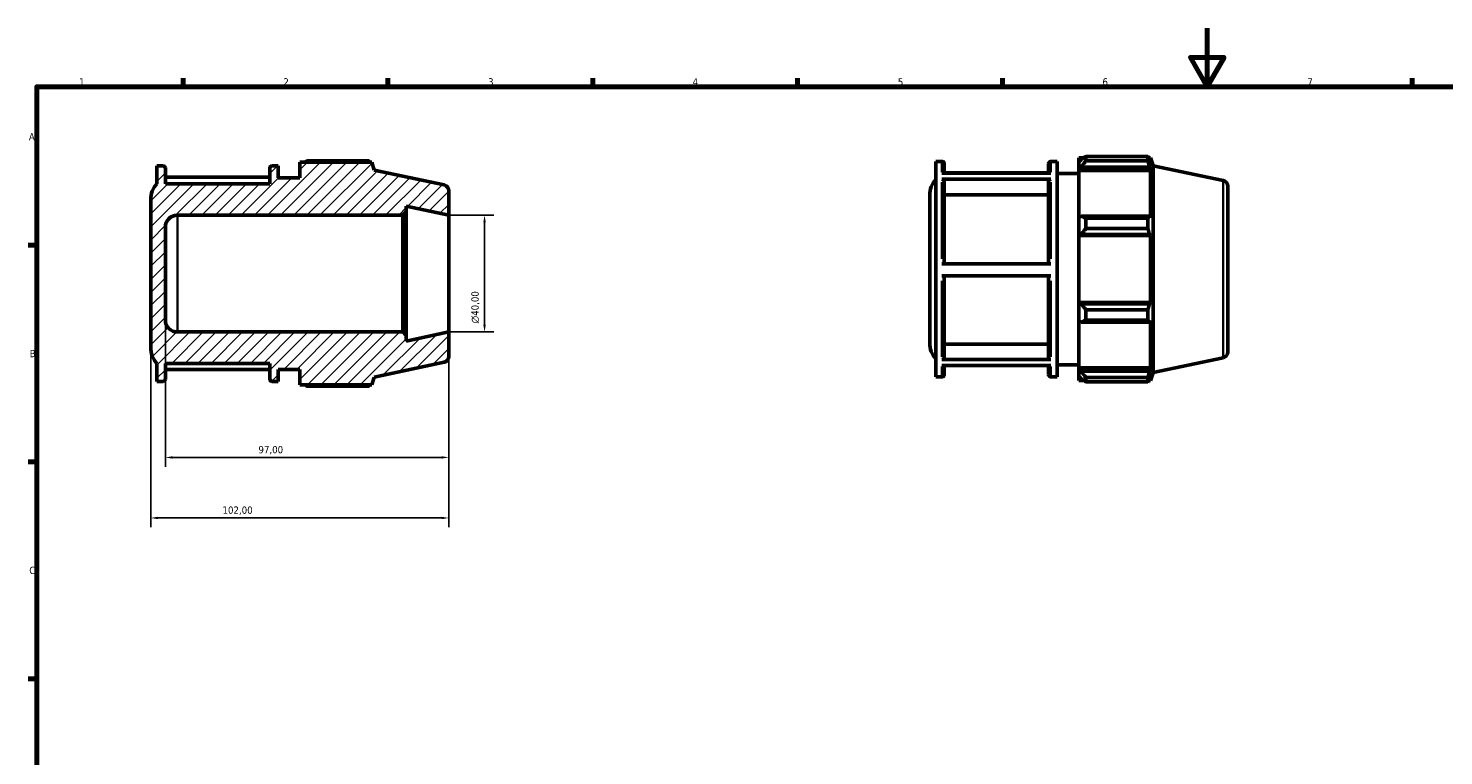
# Model space of a CAD drawing. Header units: millimetres. Extents: x 0 to 914, y 0 to 647.
# Tile 2 of 4: x 17 to 501, y 345 to 594. Entities that reach past the tile are written whole.
import ezdxf

# ---------------------------------------------------------------- set-up
doc = ezdxf.new("R2010")
doc.units = ezdxf.units.MM
for name, color, linetype, lineweight in [('Border (ISO)', 7, 'Continuous', 70), ('Dimension (ISO)', 7, 'Continuous', 25), ('Hatch (ISO)', 7, 'Continuous', 18), ('Visible (ISO)', 7, 'Continuous', 50), ('Visible Narrow (ISO)', 7, 'Continuous', 35)]:
    doc.layers.add(name, color=color, linetype=linetype, lineweight=lineweight)
doc.styles.add('Note Text (ISO)', font='tahoma.ttf')
doc.dimstyles.new('Default (ISO)', dxfattribs={"dimtxt": 2.5, "dimasz": 2.5, "dimexe": 3.175, "dimexo": 0, "dimgap": 0.762, "dimtad": 1, "dimrnd": 1e-08, "dimzin": 0, "dimtxsty": 'Note Text (ISO)', "dimcen": 0.09, "dimdle": 10, "dimclrd": 256, "dimclre": 256, "dimclrt": 232, "dimazin": 0, "dimtfac": 1.40208, "dimtmove": 0, "dimatfit": 3, "dimfxl": 1, "dimtolj": 1, "dimtzin": 0, "dimlwd": -1, "dimlwe": -1, "dimarcsym": 0})

# ---------------------------------------------------------------- blocks, each defined once
blk = doc.blocks.new('Borders Default Border')
at = {"layer": 'Border (ISO)'}
for p, q in [((70.08, 574), (70.08, 576.9)), ((140.17, 574), (140.17, 576.9)), ((210.25, 574), (210.25, 576.9)), ((280.33, 574), (280.33, 576.9)), ((350.42, 574), (350.42, 576.9)), ((490.58, 574), (490.58, 576.9)), ((20, 519.75), (17.1, 519.75)), ((20, 445.5), (17.1, 445.5)), ((20, 371.25), (17.1, 371.25))]:
    blk.add_line(p, q, dxfattribs=at)
at = {"layer": 'Border (ISO)', "flags": 128}
for points in [[(420.5, 594), (420.5, 574), (414.73, 584), (426.27, 584), (420.5, 574)], [(20, 20), (20, 574), (821, 574), (821, 20), (20, 20)]]:
    blk.add_lwpolyline(points, dxfattribs=at)
at = {"layer": 'Border (ISO)', "color": 232, "true_color": 0xca0064, "char_height": 2.5, "attachment_point": 7, "style": 'Note Text (ISO)'}
for s, insert in [('1', (34.48, 574.4)), ('2', (104.37, 574.4)), ('3', (174.43, 574.35)), ('4', (244.42, 574.4)), ('5', (314.64, 574.35)), ('6', (384.66, 574.35)), ('7', (454.77, 574.4)), ('A', (17.29, 555.62)), ('B', (17.59, 481.37)), ('C', (17.43, 407.08))]:
    blk.add_mtext(s, dxfattribs=dict(at, insert=insert))
blk = doc.blocks.new('*D7')
at = {"layer": 'Defpoints', "color": 0, "transparency": 16777216}
for p in [(161, 530), (161, 490), (173.22, 490)]:
    blk.add_point(p, dxfattribs=at)
at = {"layer": 'Dimension (ISO)', "transparency": 16777216}
for p, q in [((161, 530), (176.4, 530)), ((173.22, 527.5), (173.22, 492.5)), ((161, 490), (176.4, 490))]:
    blk.add_line(p, q, dxfattribs=at)
for points in [[(172.8, 527.5), (173.64, 527.5), (173.22, 530)], [(172.8, 492.5), (173.64, 492.5), (173.22, 490)]]:
    blk.add_solid(points, dxfattribs=at)
at = {"layer": 'Dimension (ISO)', "color": 232, "true_color": 0xca0064, "transparency": 16777216, "insert": (168.7, 492.94), "char_height": 2.5, "attachment_point": 1, "rotation": 90, "style": 'Note Text (ISO)'}
blk.add_mtext('\\A1;\\fAIGDT|b0|i0;\\H2.5000;\\ln\\fTahoma|b0|i0;\\H2.5000;40,00', dxfattribs=at)
blk = doc.blocks.new('*D8')
at = {"layer": 'Defpoints', "color": 0, "transparency": 16777216}
for p in [(64, 494.1), (161, 490), (64, 447.04)]:
    blk.add_point(p, dxfattribs=at)
at = {"layer": 'Dimension (ISO)', "transparency": 16777216}
for p, q in [((64, 494.1), (64, 443.86)), ((161, 490), (161, 443.86)), ((158.5, 447.04), (66.5, 447.04))]:
    blk.add_line(p, q, dxfattribs=at)
for points in [[(66.5, 447.46), (66.5, 446.62), (64, 447.04)], [(158.5, 447.46), (158.5, 446.62), (161, 447.04)]]:
    blk.add_solid(points, dxfattribs=at)
at = {"layer": 'Dimension (ISO)', "color": 232, "true_color": 0xca0064, "transparency": 16777216, "insert": (95.85, 450.97), "char_height": 2.5, "attachment_point": 1, "style": 'Note Text (ISO)'}
blk.add_mtext('\\A1;97,00', dxfattribs=at)
blk = doc.blocks.new('*D9')
at = {"layer": 'Defpoints', "color": 0, "transparency": 16777216}
for p in [(161, 490), (59, 484.71), (59, 426.32)]:
    blk.add_point(p, dxfattribs=at)
at = {"layer": 'Dimension (ISO)', "transparency": 16777216}
for p, q in [((161, 490), (161, 423.14)), ((59, 484.71), (59, 423.14)), ((158.5, 426.32), (61.5, 426.32))]:
    blk.add_line(p, q, dxfattribs=at)
for points in [[(61.5, 426.73), (61.5, 425.9), (59, 426.32)], [(158.5, 426.73), (158.5, 425.9), (161, 426.32)]]:
    blk.add_solid(points, dxfattribs=at)
at = {"layer": 'Dimension (ISO)', "color": 232, "true_color": 0xca0064, "transparency": 16777216, "insert": (83.55, 430.25), "char_height": 2.5, "attachment_point": 1, "style": 'Note Text (ISO)'}
blk.add_mtext('\\A1;102,00', dxfattribs=at)

msp = doc.modelspace()

# ---------------------------------------------------------------- hatches: boundary and pattern name
at = {"layer": 'Hatch (ISO)'}
h = msp.add_hatch(dxfattribs=at)
h.set_pattern_fill('ANSI31', color=256, scale=25.4, style=0)
h.set_pattern_definition([(45, (0, 0), (-2.245064, 2.245064), [])])
edge = h.paths.add_edge_path()
edge.add_ellipse((159, 538.3804), major_axis=(2, 0), ratio=1, start_angle=0, end_angle=78)
edge.add_line((159.4158, 540.3367), (135.5, 545.4202))
edge.add_line((135.5, 545.4202), (134.6195, 548.13))
edge.add_line((134.6195, 548.13), (110, 548.13))
edge.add_line((110, 548.13), (110, 542.8))
edge.add_line((110, 542.8), (102.6143, 542.8))
edge.add_line((102.6143, 542.8), (102.6143, 546.9))
edge.add_line((102.6143, 546.9), (100.5, 546.9))
edge.add_ellipse((100.5, 546.1), major_axis=(0, 0.8), ratio=1, start_angle=0, end_angle=90)
edge.add_line((99.7, 546.1), (99.7, 540.75))
edge.add_line((99.7, 540.75), (64, 540.75))
edge.add_line((64, 540.75), (64, 546.1))
edge.add_ellipse((63.2, 546.1), major_axis=(0.8, 0), ratio=1, start_angle=0, end_angle=90)
edge.add_line((63.2, 546.9), (61.0857, 546.9))
edge.add_line((61.0857, 546.9), (61.0857, 540.75))
edge.add_ellipse((67.2, 535.286), major_axis=(-6.1143, 5.464), ratio=1, start_angle=0, end_angle=41.785505)
edge.add_line((59, 535.286), (59, 484.714))
edge.add_ellipse((67.2, 484.714), major_axis=(-8.2, 0), ratio=1, start_angle=0, end_angle=41.785505)
edge.add_line((61.0857, 479.25), (61.0857, 473.1))
edge.add_line((61.0857, 473.1), (63.2, 473.1))
edge.add_ellipse((63.2, 473.9), major_axis=(0, -0.8), ratio=1, start_angle=0, end_angle=90)
edge.add_line((64, 473.9), (64, 479.25))
edge.add_line((64, 479.25), (99.7, 479.25))
edge.add_line((99.7, 479.25), (99.7, 473.9))
edge.add_ellipse((100.5, 473.9), major_axis=(-0.8, 0), ratio=1, start_angle=0, end_angle=90)
edge.add_line((100.5, 473.1), (102.6143, 473.1))
edge.add_line((102.6143, 473.1), (102.6143, 477.2))
edge.add_line((102.6143, 477.2), (110, 477.2))
edge.add_line((110, 477.2), (110, 471.87))
edge.add_line((110, 471.87), (134.6195, 471.87))
edge.add_line((134.6195, 471.87), (135.5, 474.5798))
edge.add_line((135.5, 474.5798), (159.4158, 479.6633))
edge.add_ellipse((159, 481.6196), major_axis=(0.4158, -1.9563), ratio=1, start_angle=0, end_angle=78)
edge.add_line((161, 481.6196), (161, 490))
edge.add_line((161, 490), (146.4286, 486.9027))
edge.add_line((146.4286, 486.9027), (146.4286, 488.8))
edge.add_line((146.4286, 488.8), (145.2286, 490))
edge.add_line((145.2286, 490), (68.1, 490))
edge.add_ellipse((68.1, 494.1), major_axis=(0, -4.1), ratio=1, start_angle=270, end_angle=360, ccw=False)
edge.add_line((64, 494.1), (64, 525.9))
edge.add_ellipse((68.1, 525.9), major_axis=(-4.1, 0), ratio=1, start_angle=270, end_angle=360, ccw=False)
edge.add_line((68.1, 530), (145.2286, 530))
edge.add_line((145.2286, 530), (146.4286, 531.2))
edge.add_line((146.4286, 531.2), (146.4286, 533.0973))
edge.add_line((146.4286, 533.0973), (161, 530))
edge.add_line((161, 530), (161, 538.3804))

# ---------------------------------------------------------------- linework, layer by layer
at = {"layer": 'Visible (ISO)'}
for p, q in [((134.6195, 548.13), (110, 548.13)), ((110, 548.13), (110, 542.8)), ((133.687, 548.5781), (112.46, 548.5781)), ((135.5, 545.4202), (134.6195, 548.13)), ((327.6169, 474.6198), (327.6169, 548.4198)), ((327.6169, 548.4198), (329.7312, 548.4198)), ((330.5312, 547.6198), (330.5312, 544.3641)), ((366.2312, 544.3641), (366.2312, 547.6198)), ((367.0312, 548.4198), (369.1455, 548.4198)), ((369.1455, 474.6198), (369.1455, 548.4198)), ((376.5312, 549.6498), (376.5312, 548.276)), ((376.5312, 549.6498), (378.2766, 549.6498)), ((377.3512, 549.0581), (376.5312, 548.276)), ((376.5312, 545.7052), (376.5312, 548.276)), ((378.9912, 550.0978), (378.9912, 548.6153)), ((378.9912, 550.0978), (400.2182, 550.0978)), ((400.2182, 548.6153), (378.9912, 548.6153)), ((400.2182, 548.6153), (400.2182, 550.0978)), ((400.4504, 549.6498), (401.1507, 549.6498)), ((401.1507, 547.885), (400.7511, 549.0581)), ((402.0312, 546.94), (401.1507, 549.6498)), ((401.1507, 547.885), (401.1507, 549.6498)), ((63.2, 546.9), (61.0857, 546.9)), ((61.0857, 546.9), (61.0857, 540.75)), ((64, 540.75), (64, 546.1)), ((99.7, 543.0188), (64, 543.0188)), ((99.7, 546.1), (99.7, 540.75)), ((102.6143, 546.9), (100.5, 546.9)), ((102.6143, 542.8), (102.6143, 546.9)), ((110, 542.8), (102.6143, 542.8)), ((159.4158, 540.3367), (135.5, 545.4202)), ((329.7312, 544.3641), (367.0312, 544.3641)), ((366.2312, 544.5386), (330.5312, 544.5386)), ((369.1455, 544.3198), (376.5312, 544.3198)), ((376.5312, 545.7052), (377.3512, 546.4325)), ((376.5312, 545.3415), (376.5312, 545.7052)), ((376.5312, 545.3415), (376.5312, 529.3156)), ((376.5312, 545.3415), (401.1507, 545.3415)), ((377.3512, 546.4325), (400.7511, 546.4325)), ((400.7511, 546.4325), (401.1507, 545.3415)), ((401.1507, 529.1263), (401.1507, 545.3415)), ((402.0312, 476.0996), (402.0312, 546.94)), ((425.947, 541.8565), (402.0312, 546.94)), ((99.7, 540.75), (64, 540.75)), ((161, 530), (161, 538.3804)), ((367.0312, 542.2955), (329.7312, 542.2955)), ((330.5312, 541.6014), (330.5312, 513.3767)), ((366.2312, 513.3767), (366.2312, 541.6014)), ((427.5312, 539.9002), (427.5312, 483.1394)), ((59, 535.286), (59, 484.714)), ((146.4286, 531.2), (146.4286, 533.0973)), ((146.4286, 533.0973), (161, 530)), ((325.5312, 486.2338), (325.5312, 536.8058)), ((366.2312, 536.9576), (330.5312, 536.9576)), ((68.1, 530), (145.2286, 530)), ((145.2286, 530), (146.4286, 531.2)), ((145.2286, 530), (145.2286, 490)), ((146.4286, 488.8), (146.4286, 531.2)), ((161, 490), (161, 530)), ((377.3512, 529.6942), (376.5312, 529.3156)), ((376.5312, 523.109), (376.5312, 529.3156)), ((400.7511, 529.6942), (377.3512, 529.6942)), ((378.9912, 528.9819), (378.9912, 525.4026)), ((378.9912, 528.9819), (400.2182, 528.9819)), ((400.2182, 525.4026), (400.2182, 528.9819)), ((401.1507, 529.1263), (400.7511, 529.6942)), ((64, 494.1), (64, 525.9)), ((376.5312, 523.109), (377.3512, 523.3556)), ((376.5312, 522.9857), (376.5312, 523.109)), ((377.3512, 523.3556), (400.7511, 523.3556)), ((400.2182, 525.4026), (378.9912, 525.4026)), ((400.7511, 523.3556), (401.1507, 522.9857)), ((376.5312, 522.9857), (376.5312, 500.0539)), ((376.5312, 522.9857), (401.1507, 522.9857)), ((401.1507, 500.0539), (401.1507, 522.9857)), ((329.7312, 513.3767), (367.0312, 513.3767)), ((367.0312, 509.2767), (329.7312, 509.2767)), ((330.5312, 509.2767), (330.5312, 481.2261)), ((366.2312, 481.2261), (366.2312, 509.2767)), ((376.5312, 499.9306), (376.5312, 500.0539)), ((376.5312, 500.0539), (401.1507, 500.0539)), ((376.5312, 493.724), (376.5312, 499.9306)), ((377.3512, 499.684), (376.5312, 499.9306)), ((400.7511, 499.684), (377.3512, 499.684)), ((401.1507, 500.0539), (400.7511, 499.684)), ((378.9912, 497.6369), (378.9912, 494.0576)), ((378.9912, 497.6369), (400.2182, 497.6369)), ((400.2182, 494.0576), (378.9912, 494.0576)), ((400.2182, 494.0576), (400.2182, 497.6369)), ((145.2286, 490), (68.1, 490)), ((146.4286, 488.8), (145.2286, 490)), ((161, 490), (146.4286, 486.9027)), ((161, 481.6196), (161, 490)), ((376.5312, 493.724), (377.3512, 493.3454)), ((376.5312, 493.724), (376.5312, 477.6981)), ((377.3512, 493.3454), (400.7511, 493.3454)), ((400.7511, 493.3454), (401.1507, 493.9133)), ((401.1507, 477.6981), (401.1507, 493.9133)), ((146.4286, 486.9027), (146.4286, 488.8)), ((330.5312, 485.8666), (366.2312, 485.8666)), ((135.5, 474.5798), (159.4158, 479.6633)), ((329.7312, 480.5324), (367.0312, 480.5324)), ((425.947, 481.1831), (402.0312, 476.0996)), ((61.0857, 479.25), (61.0857, 473.1)), ((64, 473.9), (64, 479.25)), ((64, 479.25), (99.7, 479.25)), ((64, 477.1557), (99.7, 477.1557)), ((99.7, 479.25), (99.7, 473.9)), ((102.6143, 473.1), (102.6143, 477.2)), ((102.6143, 477.2), (110, 477.2)), ((110, 477.2), (110, 471.87)), ((367.0312, 478.501), (329.7312, 478.501)), ((330.5312, 478.501), (330.5312, 475.4198)), ((366.2312, 475.4198), (366.2312, 478.501)), ((369.1455, 478.7198), (376.5312, 478.7198)), ((376.5312, 477.3344), (376.5312, 477.6981)), ((376.5312, 477.6981), (401.1507, 477.6981)), ((376.5312, 474.7635), (376.5312, 477.3344)), ((377.3512, 476.607), (376.5312, 477.3344)), ((376.5312, 474.7635), (377.3512, 473.9815)), ((376.5312, 474.7635), (376.5312, 473.3898)), ((400.7511, 476.607), (377.3512, 476.607)), ((401.1507, 477.6981), (400.7511, 476.607)), ((400.7511, 473.9815), (401.1507, 475.1546)), ((402.0312, 476.0996), (401.1507, 473.3898)), ((401.1507, 473.3898), (401.1507, 475.1546)), ((61.0857, 473.1), (63.2, 473.1)), ((100.5, 473.1), (102.6143, 473.1)), ((110, 471.87), (134.6195, 471.87)), ((112.46, 471.4219), (133.687, 471.4219)), ((134.6195, 471.87), (135.5, 474.5798)), ((327.6169, 474.6198), (329.7312, 474.6198)), ((367.0312, 474.6198), (369.1455, 474.6198)), ((376.5312, 473.3898), (378.2766, 473.3898)), ((378.9912, 474.4243), (378.9912, 472.9417)), ((378.9912, 474.4243), (400.2182, 474.4243)), ((400.2182, 472.9417), (378.9912, 472.9417)), ((400.2182, 472.9417), (400.2182, 474.4243)), ((400.4504, 473.3898), (401.1507, 473.3898))]:
    msp.add_line(p, q, dxfattribs=at)
for centre, radius, start, end in [((329.7312, 547.6198), 0.8, 0, 90), ((367.0312, 547.6198), 0.8, 90, 180), ((63.2, 546.1), 0.8, 0, 90), ((100.5, 546.1), 0.8, 90, 180), ((67.2, 535.286), 8.2, 138.214495, 180), ((159, 538.3804), 2, 0, 78), ((333.7312, 536.8058), 8.2, 138.214495, 180), ((425.5312, 539.9002), 2, 0, 78), ((68.1, 525.9), 4.1, 90, 180), ((68.1, 494.1), 4.1, 180, 270), ((67.2, 484.714), 8.2, 180, 221.785505), ((333.7312, 486.2338), 8.2, 180, 221.785505), ((159, 481.6196), 2, 282, 0), ((425.5312, 483.1394), 2, 282, 0), ((329.7312, 475.4198), 0.8, 270, 0), ((367.0312, 475.4198), 0.8, 180, 270), ((63.2, 473.9), 0.8, 270, 0), ((100.5, 473.9), 0.8, 180, 270)]:
    msp.add_arc(centre, radius, start, end, dxfattribs=at)
for points, weights in [([(111.7454, 548.13), (112.0967, 548.3521), (112.46, 548.5781)], [1.00854938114, 1.01001345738, 1.01132980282]), ([(133.9192, 548.13), (133.8051, 548.3521), (133.687, 548.5781)], [1.00117822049, 1.00066306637, 1]), ([(378.9912, 550.0978), (378.1384, 549.5674), (377.3512, 549.0581)], [1.01132980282, 1.00824532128, 1.00434970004]), ([(377.3512, 546.4325), (378.1384, 547.5016), (378.9912, 548.6153)], [1.00434970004, 1.00824532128, 1.01132980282]), ([(400.2182, 550.0978), (400.4953, 549.5674), (400.7511, 549.0581)], [1, 1.00155782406, 1.00229920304]), ([(400.7511, 546.4325), (400.4953, 547.5016), (400.2182, 548.6153)], [1.00229920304, 1.00155782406, 1]), ([(378.9912, 528.9819), (378.1384, 529.3453), (377.3512, 529.6942)], [1.01132980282, 1.00824532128, 1.00434970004]), ([(400.2182, 528.9819), (400.4953, 529.3453), (400.7511, 529.6942)], [1, 1.00155782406, 1.00229920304]), ([(377.3512, 523.3556), (378.1384, 524.3582), (378.9912, 525.4026)], [1.00434970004, 1.00824532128, 1.01132980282]), ([(400.7511, 523.3556), (400.4953, 524.3582), (400.2182, 525.4026)], [1.00229920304, 1.00155782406, 1]), ([(378.9912, 497.6369), (378.1384, 498.6814), (377.3512, 499.684)], [1.01132980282, 1.00824532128, 1.00434970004]), ([(400.2182, 497.6369), (400.4953, 498.6814), (400.7511, 499.684)], [1, 1.00155782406, 1.00229920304]), ([(377.3512, 493.3454), (378.1384, 493.6942), (378.9912, 494.0576)], [1.00434970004, 1.00824532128, 1.01132980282]), ([(400.7511, 493.3454), (400.4953, 493.6942), (400.2182, 494.0576)], [1.00229920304, 1.00155782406, 1]), ([(378.9912, 474.4243), (378.1384, 475.538), (377.3512, 476.607)], [1.01132980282, 1.00824532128, 1.00434970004]), ([(400.2182, 474.4243), (400.4953, 475.538), (400.7511, 476.607)], [1, 1.00155782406, 1.00229920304]), ([(112.46, 471.4219), (112.0967, 471.6479), (111.7454, 471.87)], [1.01132980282, 1.01001345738, 1.00854938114]), ([(133.687, 471.4219), (133.8051, 471.6479), (133.9192, 471.87)], [1, 1.00066306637, 1.00117822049]), ([(377.3512, 473.9815), (378.1384, 473.4722), (378.9912, 472.9417)], [1.00434970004, 1.00824532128, 1.01132980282]), ([(400.7511, 473.9815), (400.4953, 473.4722), (400.2182, 472.9417)], [1.00229920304, 1.00155782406, 1])]:
    msp.add_rational_spline(points, weights, degree=2, dxfattribs=at)
for points, knots in [([(329.7312, 542.2955), (329.8299, 542.2955), (329.946, 542.2755), (330.1284, 542.21), (330.2269, 542.1529), (330.3666, 542.0318), (330.4324, 541.9463), (330.5081, 541.788), (330.5312, 541.6871), (330.5312, 541.6014)], [0, 0, 0, 0, 0.029601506, 0.029601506, 0.059231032, 0.059231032, 0.088895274, 0.088895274, 0.118589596, 0.118589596, 0.118589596, 0.118589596]), ([(366.2312, 541.6014), (366.2312, 541.6871), (366.2544, 541.788), (366.33, 541.9463), (366.3959, 542.0318), (366.5355, 542.1529), (366.634, 542.21), (366.8164, 542.2755), (366.9325, 542.2955), (367.0312, 542.2955)], [0.355777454, 0.355777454, 0.355777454, 0.355777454, 0.385471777, 0.385471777, 0.415136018, 0.415136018, 0.444765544, 0.444765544, 0.47436705, 0.47436705, 0.47436705, 0.47436705]), ([(330.5312, 481.2261), (330.5312, 481.1405), (330.5081, 481.0397), (330.4325, 480.8814), (330.3666, 480.796), (330.227, 480.675), (330.1285, 480.6179), (329.9461, 480.5524), (329.8299, 480.5324), (329.7312, 480.5324)], [0.355668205, 0.355668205, 0.355668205, 0.355668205, 0.385338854, 0.385338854, 0.414988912, 0.414988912, 0.444615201, 0.444615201, 0.474222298, 0.474222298, 0.474222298, 0.474222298]), ([(367.0312, 480.5324), (366.9325, 480.5324), (366.8164, 480.5524), (366.634, 480.6179), (366.5355, 480.675), (366.3958, 480.796), (366.33, 480.8814), (366.2544, 481.0397), (366.2312, 481.1405), (366.2312, 481.2261)], [0, 0, 0, 0, 0.029607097, 0.029607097, 0.059233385, 0.059233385, 0.088883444, 0.088883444, 0.118554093, 0.118554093, 0.118554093, 0.118554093])]:
    msp.add_open_spline(points, degree=3, knots=knots, dxfattribs=at)
at = {"layer": 'Visible Narrow (ISO)'}
for p, q in [((329.7312, 544.7528), (329.7312, 548.4095)), ((367.0312, 548.4095), (367.0312, 544.7528)), ((329.7312, 515.0988), (329.7312, 541.3093)), ((367.0312, 541.3093), (367.0312, 515.0988)), ((425.947, 481.5566), (425.947, 541.483)), ((68.1, 490.2462), (68.1, 529.7538)), ((329.7312, 481.5036), (329.7312, 507.556)), ((367.0312, 507.556), (367.0312, 481.5036)), ((329.7312, 474.6297), (329.7312, 478.1287)), ((367.0312, 478.1287), (367.0312, 474.6297))]:
    msp.add_line(p, q, dxfattribs=at)

# ---------------------------------------------------------------- block references
msp.add_blockref('Borders Default Border', (0, 0))

# ---------------------------------------------------------------- dimensions: what is measured, and where the dimension line sits
at = {"layer": 'Dimension (ISO)'}
dim = msp.add_linear_dim(base=(173.2209, 490), p1=(161, 530), p2=(161, 490), angle=90, text='\\fAIGDT|b0|i0;\\H2.5000;\\ln\\fTahoma|b0|i0;\\H2.5000;<>', dimstyle='Default (ISO)', override={"dimdec": 2, "dimtp": 0, "dimtm": 0, "dimtdec": 2, "dimtofl": 0, "dimatfit": 1}, dxfattribs=at)
dim.commit()
dim.dimension.update_dxf_attribs({"geometry": '*D7', "text_midpoint": (173.2209, 498.5), "dimtype": 160})
for base, p2, picture, middle in [((64, 447.04), (64, 494.1), '*D8', (100, 447.04)), ((59, 426.3167), (59, 484.714), '*D9', (88.5, 426.3167))]:
    dim = msp.add_linear_dim(base=base, p1=(161, 490), p2=p2, angle=180, dimstyle='Default (ISO)', override={"dimdec": 2, "dimtp": 0, "dimtm": 0, "dimtdec": 2, "dimtofl": 0, "dimatfit": 1}, dxfattribs=at)
    dim.commit()
    dim.dimension.update_dxf_attribs({"geometry": picture, "text_midpoint": middle, "dimtype": 160})

doc.saveas('drawing.dxf')
